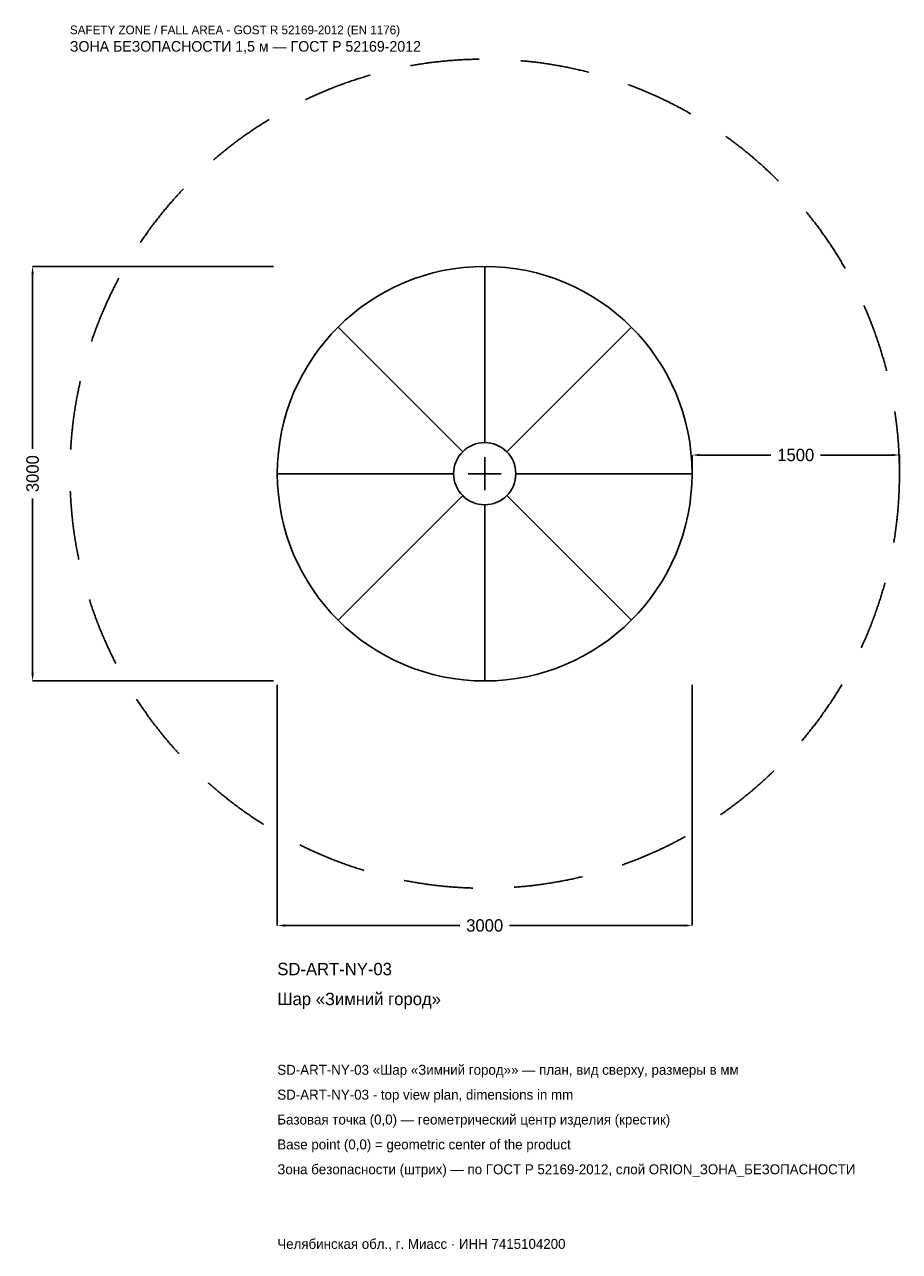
# Model space of a CAD drawing. Header units: metres. Extents: x -3328 to 3000, y -5629 to 3250.
import ezdxf

# ---------------------------------------------------------------- set-up
doc = ezdxf.new("R2010")
doc.units = ezdxf.units.M
doc.linetypes.add('DASHED', pattern=[800, 500, -300])
for name, color, linetype in [('ЗСК_ДАННЫЕ', 3, 'Continuous'), ('ЗСК_ЗОНА_БЕЗОПАСНОСТИ', 1, 'Continuous'), ('ЗСК_КОНТУР', 7, 'Continuous'), ('ЗСК_РАЗМЕРЫ', 8, 'Continuous')]:
    doc.layers.add(name, color=color, linetype=linetype)
doc.dimstyles.new('ORION', dxfattribs={"dimtxt": 90, "dimasz": 54, "dimexe": 1.25, "dimexo": 27, "dimtad": 1, "dimdec": 0, "dimcen": 2.5, "dimazin": 3, "dimtfac": 1, "dimtmove": 0, "dimatfit": 3})

# ---------------------------------------------------------------- blocks, each defined once
blk = doc.blocks.new('_CLOSEDFILLED')
at = {"color": 0, "linetype": 'BYBLOCK'}
blk.add_solid([(-1, 0.16), (0, 0), (-1, -0.16)], dxfattribs=at)
blk = doc.blocks.new('*D1')
for p, q in [((-1500, -1527), (-1500, -3270)), ((1500, -1527), (1500, -3270)), ((-1446, -3270), (-180, -3270)), ((180, -3270), (1446, -3270))]:
    blk.add_line(p, q)
at = {"layer": 'Defpoints'}
for p in [(-1500, -1500), (1500, -1500), (-1500, -3270)]:
    blk.add_point(p, dxfattribs=at)
at = {"layer": 'ЗСК_РАЗМЕРЫ', "xscale": 54, "yscale": 54, "rotation": 180}
blk.add_blockref('_CLOSEDFILLED', (-1500, -3270), dxfattribs=at)
at = {"layer": 'ЗСК_РАЗМЕРЫ', "xscale": 54, "yscale": 54}
blk.add_blockref('_CLOSEDFILLED', (1500, -3270), dxfattribs=at)
at = {"layer": 'ЗСК_РАЗМЕРЫ', "insert": (0, -3270), "char_height": 90, "attachment_point": 5}
blk.add_mtext('3000', dxfattribs=at)
blk = doc.blocks.new('*D2')
for p, q in [((-1527, 1500), (-3270, 1500)), ((-3270, 180), (-3270, 1446)), ((-3270, -1446), (-3270, -180)), ((-1527, -1500), (-3270, -1500))]:
    blk.add_line(p, q)
at = {"layer": 'Defpoints'}
for p in [(-1500, 1500), (-3270, -1500), (-1500, -1500)]:
    blk.add_point(p, dxfattribs=at)
at = {"layer": 'ЗСК_РАЗМЕРЫ', "xscale": 54, "yscale": 54}
for p, rotation in [((-3270, 1500), 90), ((-3270, -1500), 270)]:
    blk.add_blockref('_CLOSEDFILLED', p, dxfattribs=dict(at, rotation=rotation))
at = {"layer": 'ЗСК_РАЗМЕРЫ', "insert": (-3270, 0), "char_height": 90, "attachment_point": 5, "rotation": 90}
blk.add_mtext('3000', dxfattribs=at)
blk = doc.blocks.new('*D3')
for p, q in [((1500, 27), (1500, 135)), ((1554, 135), (2070, 135)), ((2430, 135), (2946, 135)), ((3000, 27), (3000, 135))]:
    blk.add_line(p, q)
at = {"layer": 'Defpoints'}
for p in [(1500, 135), (1500, 0), (3000, 0)]:
    blk.add_point(p, dxfattribs=at)
at = {"layer": 'ЗСК_РАЗМЕРЫ', "xscale": 54, "yscale": 54, "rotation": 180}
blk.add_blockref('_CLOSEDFILLED', (1500, 135), dxfattribs=at)
at = {"layer": 'ЗСК_РАЗМЕРЫ', "xscale": 54, "yscale": 54}
blk.add_blockref('_CLOSEDFILLED', (3000, 135), dxfattribs=at)
at = {"layer": 'ЗСК_РАЗМЕРЫ', "insert": (2250, 135), "char_height": 90, "attachment_point": 5}
blk.add_mtext('1500', dxfattribs=at)
blk = doc.blocks.new('ОРИОН SD-ART-NY-03 Шар Зимний город')
at = {"layer": 'ЗСК_ЗОНА_БЕЗОПАСНОСТИ', "linetype": 'DASHED'}
blk.add_circle((0, 0), 3000, dxfattribs=at)
at = {"layer": 'ЗСК_КОНТУР'}
for p, q in [((0, 225), (0, 1500)), ((-159.1, 159.1), (-1060.7, 1060.7)), ((159.1, 159.1), (1060.7, 1060.7)), ((-225, 0), (-1500, 0)), ((225, 0), (1500, 0)), ((-159.1, -159.1), (-1060.7, -1060.7)), ((159.1, -159.1), (1060.7, -1060.7)), ((0, -225), (0, -1500))]:
    blk.add_line(p, q, dxfattribs=at)
for radius in [1500, 225]:
    blk.add_circle((0, 0), radius, dxfattribs=at)
at = {"layer": 'ЗСК_РАЗМЕРЫ'}
for p, q in [((0, -120), (0, 120)), ((-120, 0), (120, 0))]:
    blk.add_line(p, q, dxfattribs=at)
at = {"layer": 'ЗСК_ДАННЫЕ'}
for tag, p in [('АРТИКУЛ', (-1500, -3630)), ('НАИМЕНОВАНИЕ', (-1500, -3846))]:
    blk.add_attdef(tag, p, '', height=90, dxfattribs=at)
at = {"layer": 'ЗСК_ДАННЫЕ', "flags": 1}
for tag, p in [('ПРОИЗВОДИТЕЛЬ', (-1500, -4062)), ('ТЕЛЕФОН', (-1500, -4278)), ('САЙТ', (-1500, -4710)), ('АДРЕС', (-1500, -4926)), ('РЕКВИЗИТЫ', (-1500, -5142)), ('ГАБАРИТЫ', (-1500, -5358)), ('ЗОНА_БЕЗОПАСНОСТИ', (-1500, -5574))]:
    blk.add_attdef(tag, p, '', height=90, dxfattribs=at)
at = {"layer": 'ЗСК_ЗОНА_БЕЗОПАСНОСТИ', "color": 1}
for s, height, p in [('SAFETY ZONE / FALL AREA - GOST R 52169-2012 (EN 1176)', 63, (-3000, 3180)), ('ЗОНА БЕЗОПАСНОСТИ 1,5 м — ГОСТ Р 52169-2012', 76.5, (-3000, 3054))]:
    blk.add_text(s, height=height, dxfattribs=at).set_placement(p)
at = {"layer": 'ЗСК_РАЗМЕРЫ'}
dim = blk.add_linear_dim(base=(-3270, -1500), p1=(-1500, -1500), p2=(-1500, 1500), angle=90, dimstyle='ORION', dxfattribs=at)
dim.commit()
dim.dimension.update_dxf_attribs({"geometry": '*D2', "text_midpoint": (-3270, 0)})
for base, p1, p2, picture, middle in [((1500, 135), (1500, 0), (3000, 0), '*D3', (2250, 135)), ((-1500, -3270), (-1500, -1500), (1500, -1500), '*D1', (0, -3270))]:
    dim = blk.add_linear_dim(base=base, p1=p1, p2=p2, dimstyle='ORION', dxfattribs=at)
    dim.commit()
    dim.dimension.update_dxf_attribs({"geometry": picture, "text_midpoint": middle})

msp = doc.modelspace()

# ---------------------------------------------------------------- block references
msp.add_blockref('ОРИОН SD-ART-NY-03 Шар Зимний город', (0, 0)).add_auto_attribs({'АРТИКУЛ': 'SD-ART-NY-03', 'НАИМЕНОВАНИЕ': 'Шар «Зимний город»'})

# ---------------------------------------------------------------- texts
at = {"layer": 'ЗСК_ДАННЫЕ', "color": 3}
for s, p in [('SD-ART-NY-03 «Шар «Зимний город»» — план, вид сверху, размеры в мм', (-1500, -4350)), ('SD-ART-NY-03 - top view plan, dimensions in mm', (-1500, -4530)), ('Челябинская обл., г. Миасс · ИНН 7415104200', (-1500, -5610))]:
    msp.add_text(s, height=72, dxfattribs=at).set_placement(p)
at = {"layer": 'ЗСК_ДАННЫЕ', "color": 7}
for s, p in [('Базовая точка (0,0) — геометрический центр изделия (крестик)', (-1500, -4710)), ('Base point (0,0) = geometric center of the product', (-1500, -4890))]:
    msp.add_text(s, height=72, dxfattribs=at).set_placement(p)
at = {"layer": 'ЗСК_ДАННЫЕ', "color": 1}
msp.add_text('Зона безопасности (штрих) — по ГОСТ Р 52169-2012, слой ORION_ЗОНА_БЕЗОПАСНОСТИ', height=72, dxfattribs=at).set_placement((-1500, -5070))

doc.saveas('drawing.dxf')
